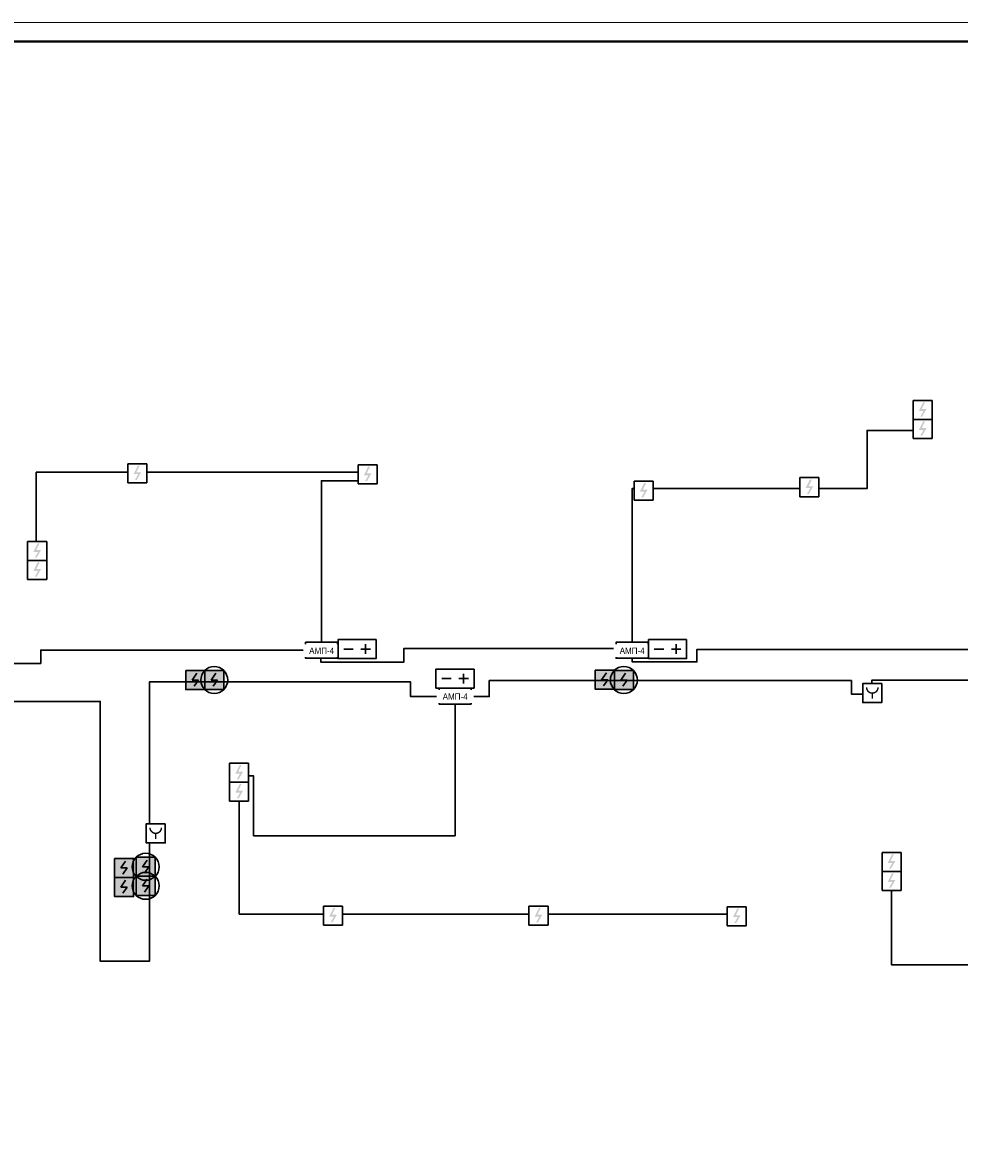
# Model space of a CAD drawing. Header units: millimetres. Extents: x -816133 to 919604, y 87941 to 147341.
# Tile 22 of 201: x -458990 to -434387, y 117641 to 147341. Entities that reach past the tile are written whole.
import ezdxf
from ezdxf.enums import TextEntityAlignment as Align

# ---------------------------------------------------------------- set-up
doc = ezdxf.new("R2010")
doc.units = ezdxf.units.MM
doc.set_wipeout_variables(frame=1)
for name, color, linetype in [('EI_HATCH_GALV', 7, 'Continuous'), ('АПС', 5, 'Continuous'), ('формат', 250, 'Continuous')]:
    doc.layers.add(name, color=color, linetype=linetype)
for name, color, linetype, lineweight in [('RC-Извещатели_пожарные', 1, 'Continuous', 30), ('СОУЭ', 1, 'Continuous', 30), ('СС-011-ПОЖ-СИГНАЛИЗАЦИЯ', 1, 'Continuous', 30), ('УГО АПС и АПЗ$0$_АПС_Оборудование', 1, 'Continuous', 30)]:
    doc.layers.add(name, color=color, linetype=linetype, lineweight=lineweight)
doc.styles.add('Arial', font='arial.ttf', dxfattribs={"width": 0.9, "height": 700})
doc.styles.add('Arial_2', font='arial.ttf', dxfattribs={"width": 0.9, "height": 400})
doc.styles.add('ISOCPEUR', font='isocpeur.ttf', dxfattribs={"height": 300})
doc.styles.get("Standard").update_dxf_attribs({"font": 'isocpeur.ttf', "width": 0.9})
doc.styles.add('УГО АПС и АПЗ$0$Reserve SS', font='arial.ttf', dxfattribs={"height": 2.5})

# ---------------------------------------------------------------- blocks, each defined once
blk = doc.blocks.new('*U1162')
at = {"color": 0, "lineweight": 0}
blk.add_lwpolyline([(-841, 0), (0, 0), (0, 594), (-841, 594)], close=True, dxfattribs=at)
at = {"lineweight": 40}
blk.add_lwpolyline([(-821, 5), (-5, 5), (-5, 589), (-821, 589)], close=True, dxfattribs=at)
at = {"style": 'Arial', "width": 0.9, "flags": 8}
blk.add_attdef('FORMAT', (-36.87, 1.26), '', height=2.8, dxfattribs=at)
blk = doc.blocks.new('RC-UGO-IRA-01')
blk.add_wipeout([(2.5, 2.5), (2.5, -2.5), (-2.5, -2.5), (-2.5, 2.5)]).dxf.layer = 'RC-Извещатели_пожарные'
blk.add_wipeout([(-2.5, -2.5), (-2.5, 2.5), (2.5, 2.5), (2.5, -2.5)]).dxf.layer = 'RC-Извещатели_пожарные'
at = {"layer": 'RC-Извещатели_пожарные', "ltscale": 30}
blk.add_lwpolyline([(2.5, 2.5), (2.5, -2.5), (-2.5, -2.5), (-2.5, 2.5)], close=True, dxfattribs=at)
at = {"layer": 'RC-Извещатели_пожарные', "ltscale": 30, "const_width": 0.375}
blk.add_lwpolyline([(-1.5, 1.5, 1), (1.5, 1.5, 1)], format="xyb", dxfattribs=at)
blk.add_lwpolyline([(0, 0), (0, -1.5)], dxfattribs=at)
at = {"layer": 'RC-Извещатели_пожарные'}
blk.add_attdef('PSTN', text='', height=1.5, dxfattribs=at).set_placement((2.5, 2.5), align=Align.BOTTOM_CENTER)
blk = doc.blocks.new('ИП 212-64 прот.R3')
at = {"layer": 'EI_HATCH_GALV', "lineweight": 30, "true_color": 0xffffff}
h = blk.add_hatch(color=7, dxfattribs=at)
h.dxf.hatch_style = 1
h.paths.add_polyline_path([(-2.5, 2.5), (2.5, 2.5), (2.5, -2.5), (-2.5, -2.5)])
at = {"color": 1, "linetype": 'ByBlock', "lineweight": -2}
for p, q in [((0.4, 1.77), (-0.83, 0)), ((-0.83, 0), (0.83, 0)), ((0.83, 0), (-0.31, -1.64))]:
    blk.add_line(p, q, dxfattribs=at)
at = {"color": 1, "linetype": 'ByBlock', "lineweight": -2, "ltscale": 0.1}
blk.add_lwpolyline([(-2.5, 2.5), (2.5, 2.5), (2.5, -2.5), (-2.5, -2.5)], close=True, dxfattribs=at)
blk = doc.blocks.new('ИП 212-45')
blk.add_wipeout([(346277, -75580), (346277, -76080), (345777, -76080), (345777, -75580)]).dxf.layer = 'RC-Извещатели_пожарные'
blk.add_wipeout([(345777, -76080), (345777, -75580), (346277, -75580), (346277, -76080)]).dxf.layer = 'RC-Извещатели_пожарные'
at = {"layer": 'RC-Извещатели_пожарные'}
blk.add_hatch(color=0, dxfattribs=at).paths.add_polyline_path([(346128, -75805), (346014, -76005), (345964, -76005), (346050, -75855), (345927, -75855), (346039, -75630), (346089, -75630), (346002, -75805)])
at = {"layer": 'RC-Извещатели_пожарные', "color": 0, "ltscale": 30}
for p, q in [((345777, -75580), (346277, -75580)), ((345777, -76080), (345777, -75580)), ((346277, -75580), (346277, -76080)), ((346277, -76080), (345777, -76080))]:
    blk.add_line(p, q, dxfattribs=at)
blk = doc.blocks.new('УГО АПС и АПЗ$0$Источник бесперебойного питания v4')
blk.add_wipeout([(0, 5), (10, 5), (10, 0), (0, 0)])
for p, q in [((2.75, 3.75), (2.75, 1.25)), ((4, 2.5), (1.5, 2.5)), ((8.5, 2.5), (6, 2.5))]:
    blk.add_line(p, q)
blk.add_lwpolyline([(0, 0), (10, 0), (10, 5), (0, 5)], close=True)
at = {"style": 'УГО АПС и АПЗ$0$Reserve SS', "flags": 8}
blk.add_attdef('КОЛИЧЕСТВО', (10.26, 5.28), '', height=2.5, dxfattribs=at)
blk = doc.blocks.new('АМП-4')
at = {"color": 1}
blk.add_wipeout([(349424, -74023), (349424, -73183), (349844, -73183), (349844, -74023)], dxfattribs=at)
at = {"layer": 'АПС', "color": 1, "lineweight": 30, "ltscale": 200}
blk.add_lwpolyline([(349424, -73183), (349424, -74023), (349844, -74023), (349844, -73183)], close=True, dxfattribs=at)
at = {"layer": 'АПС', "color": 0, "lineweight": 30, "ltscale": 200, "insert": (349645, -73599), "char_height": 168, "width": 801.95, "attachment_point": 5, "rotation": 90, "style": 'Arial_2', "bg_fill": 2}
blk.add_mtext('АМП-4', dxfattribs=at)
blk = doc.blocks.new('*U1208')
at = {"layer": 'EI_HATCH_GALV', "lineweight": 30, "true_color": 0xffffff}
h = blk.add_hatch(color=7, dxfattribs=at)
h.dxf.hatch_style = 1
h.paths.add_polyline_path([(-2.5, 2.5), (2.5, 2.5), (2.5, -2.5), (-2.5, -2.5)])
at = {"color": 1, "linetype": 'ByBlock', "lineweight": -2}
for p, q in [((0.4, 1.77), (-0.83, 0)), ((-0.83, 0), (0.83, 0)), ((0.83, 0), (-0.31, -1.64))]:
    blk.add_line(p, q, dxfattribs=at)
at = {"color": 1, "linetype": 'ByBlock', "lineweight": -2, "ltscale": 0.1}
blk.add_lwpolyline([(-2.5, 2.5), (2.5, 2.5), (2.5, -2.5), (-2.5, -2.5)], close=True, dxfattribs=at)
at = {"layer": 'RC-Извещатели_пожарные'}
blk.add_circle((0, 0), 3.54, dxfattribs=at)
at = {"layer": 'RC-Извещатели_пожарные', "style": 'ISOCPEUR'}
blk.add_attdef('PSTN', text='', height=2.5, dxfattribs=at).set_placement((5.33, 2.66), align=Align.BOTTOM_CENTER)

msp = doc.modelspace()

# ---------------------------------------------------------------- linework, layer by layer
at = {"layer": 'СС-011-ПОЖ-СИГНАЛИЗАЦИЯ', "ltscale": 100}
for points in [[(-442984, 131065), (-442984, 135101), (-436809, 135101), (-436809, 136629), (-435402, 136629)], [(-451140, 131065), (-451140, 135310), (-449923, 135310), (-449923, 135531), (-458633, 135531), (-458633, 133085)], [(-460404, 130509), (-458515, 130509), (-458515, 130860), (-451155, 130860), (-451155, 130540), (-448979, 130540), (-448979, 130898), (-442979, 130898), (-442979, 130548), (-441280, 130548), (-441280, 130878), (-424747, 130878)], [(-432456, 130066), (-436687, 130066), (-436687, 129705), (-437221, 129705), (-437221, 130058), (-446736, 130058), (-446736, 129641), (-448801, 129641), (-448801, 130024), (-455661, 130024), (-455661, 129664), (-455661, 129664), (-455661, 122688), (-456952, 122688), (-456952, 129510), (-460887, 129510)], [(-447633, 129441), (-447633, 125984), (-452923, 125984), (-452923, 127555), (-453299, 127555), (-453299, 123926), (-440155, 123926)], [(-421962, 127949), (-421962, 124052), (-427422, 124052), (-427422, 122596), (-436171, 122596), (-436171, 124734)]]:
    msp.add_lwpolyline(points, dxfattribs=at)

# ---------------------------------------------------------------- block references
at = {"layer": 'RC-Извещатели_пожарные', "xscale": 100, "yscale": 100, "zscale": 100}
for p in [(-453957, 130073, 0), (-443199, 130073, 0), (-455757, 125168, 0), (-455757, 124668, 0)]:
    msp.add_blockref('*U1208', p, dxfattribs=at)
at = {"layer": 'СОУЭ', "color": 6, "xscale": 100, "yscale": 100, "zscale": 100}
for p in [(-454457, 130073, 0), (-443699, 130082, 0), (-456325, 125137), (-456325, 124637)]:
    msp.add_blockref('ИП 212-64 прот.R3', p, dxfattribs=at)
at = {"layer": 'формат', "xscale": 100, "yscale": 100, "zscale": 100}
msp.add_blockref('*U1162', (-395633, 87941), dxfattribs=at)

# ---------------------------------------------------------------- next in the draw order: block references
at = {"layer": 'RC-Извещатели_пожарные', "rotation": 359.9525678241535}
for p, xscale, yscale, zscale in [((-436674, 129730), 99.99999999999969, 99.99999999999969, 99.99999999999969), ((-455494, 126047), 99.99999999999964, 99.99999999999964, 99.99999999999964)]:
    msp.add_blockref('RC-UGO-IRA-01', p, dxfattribs=dict(at, xscale=xscale, yscale=yscale, zscale=zscale))
at = {"layer": 'СС-011-ПОЖ-СИГНАЛИЗАЦИЯ', "color": 0, "lineweight": 30}
for p in [(-781378, 212997), (-802003, 211336), (-795957, 211305), (-788704, 210878), (-784352, 210969), (-804634, 209293), (-799330, 203469), (-782196, 201127), (-796866, 199712), (-791468, 199716), (-786261, 199701)]:
    msp.add_blockref('ИП 212-45', p, dxfattribs=at)
at = {"layer": 'СС-011-ПОЖ-СИГНАЛИЗАЦИЯ', "lineweight": 30, "rotation": 270}
for p in [(-377537, 480489), (-369381, 480489)]:
    msp.add_blockref('АМП-4', p, dxfattribs=at)
at = {"layer": 'УГО АПС и АПЗ$0$_АПС_Оборудование', "color": 252, "xscale": 100, "yscale": 100, "zscale": 100, "rotation": 179.9999999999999}
msp.add_blockref('УГО АПС и АПЗ$0$Источник бесперебойного питания v4', (-447133, 130361), dxfattribs=at)

# ---------------------------------------------------------------- next in the draw order: block references
at = {"layer": 'СС-011-ПОЖ-СИГНАЛИЗАЦИЯ', "color": 0, "lineweight": 30}
for p in [(-781378, 212497), (-804634, 208793), (-799330, 202969), (-782196, 200627)]:
    msp.add_blockref('ИП 212-45', p, dxfattribs=at)
at = {"layer": 'СС-011-ПОЖ-СИГНАЛИЗАЦИЯ', "lineweight": 30, "rotation": 270}
msp.add_blockref('АМП-4', (-374030, 479285), dxfattribs=at)
at = {"layer": 'УГО АПС и АПЗ$0$_АПС_Оборудование', "color": 252, "xscale": 100, "yscale": 100, "zscale": 100, "rotation": 179.9999999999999}
for p in [(-449706, 131138), (-441550, 131138)]:
    msp.add_blockref('УГО АПС и АПЗ$0$Источник бесперебойного питания v4', p, dxfattribs=at)

doc.saveas('drawing.dxf')
